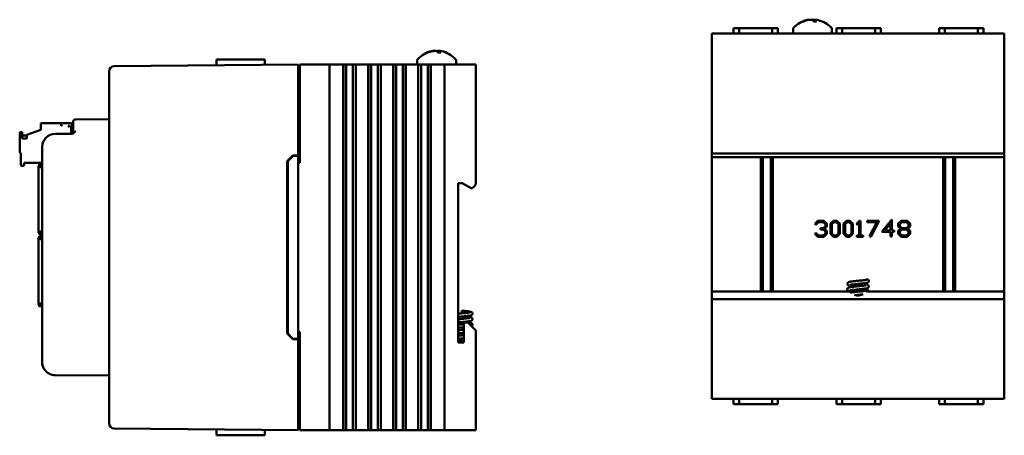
# Model space of a CAD drawing. Header units: inches. Extents: x 1.8 to 24, y 1.2 to 18.
# Tile 15 of 15: x 14.6 to 24, y 7.7 to 11.7. Entities that reach past the tile are written whole.
import ezdxf

# ---------------------------------------------------------------- set-up
doc = ezdxf.new("R2010")
doc.units = ezdxf.units.IN
doc.header["$LTSCALE"] = 0.8
doc.header["$MEASUREMENT"] = 0
doc.layers.add('Visible (ANSI)', color=7, linetype='Continuous', lineweight=50)

msp = doc.modelspace()

# ---------------------------------------------------------------- linework, layer by layer
at = {"layer": 'Visible (ANSI)'}
for p, q in [((22.0831, 11.6927), (22.0764, 11.6927)), ((22.2052, 11.6927), (22.1793, 11.6927)), ((22.1905, 11.7078), (22.1891, 11.6927)), ((21.4103, 11.6278), (21.4099, 11.5778)), ((21.4103, 11.6278), (21.4645, 11.6278)), ((21.7801, 11.6278), (21.4645, 11.6278)), ((21.7801, 11.6278), (21.8343, 11.6278)), ((21.8343, 11.6278), (21.8347, 11.5778)), ((21.9798, 11.6159), (21.9798, 11.5778)), ((22.3528, 11.6159), (22.3528, 11.5778)), ((22.3953, 11.6278), (22.3949, 11.5778)), ((22.3953, 11.6278), (22.4495, 11.6278)), ((22.7651, 11.6278), (22.4495, 11.6278)), ((22.7651, 11.6278), (22.8193, 11.6278)), ((22.8193, 11.6278), (22.8197, 11.5778)), ((23.3803, 11.6278), (23.3799, 11.5778)), ((23.3803, 11.6278), (23.4345, 11.6278)), ((23.7501, 11.6278), (23.4345, 11.6278)), ((23.7501, 11.6278), (23.8043, 11.6278)), ((23.8043, 11.6278), (23.8047, 11.5778)), ((21.2023, 11.5778), (21.2223, 11.5778)), ((21.2023, 11.5778), (21.2023, 10.4088)), ((21.2223, 11.5778), (23.9823, 11.5778)), ((23.9823, 11.5778), (24.0023, 11.5778)), ((24.0023, 10.4088), (24.0023, 11.5778)), ((18.5929, 11.4085), (18.5916, 11.3935)), ((16.4617, 11.3286), (16.4612, 11.2718)), ((16.4617, 11.3286), (16.6737, 11.3286)), ((16.8225, 11.3286), (16.6737, 11.3286)), ((16.8225, 11.3286), (16.9229, 11.3286)), ((18.3823, 11.3167), (18.3823, 11.2786)), ((18.4856, 11.3935), (18.4789, 11.3935)), ((18.6077, 11.3935), (18.5818, 11.3935)), ((18.7553, 11.3167), (18.7553, 11.2786)), ((17.2438, 11.2786), (15.4823, 11.2632)), ((17.2438, 11.2786), (17.2438, 11.2286)), ((17.2438, 10.4086), (17.2438, 11.2286)), ((17.2588, 11.2786), (17.2588, 10.3386)), ((17.2588, 11.2786), (17.2638, 11.2786)), ((17.2638, 11.2786), (17.5238, 11.2786)), ((17.5238, 11.2786), (17.5438, 11.2786)), ((17.5438, 7.7786), (17.5438, 11.2786)), ((17.6188, 11.2786), (17.5438, 11.2786)), ((17.6188, 11.2786), (17.6699, 11.2786)), ((17.6741, 11.2786), (17.6699, 11.2786)), ((17.6741, 11.2786), (17.6752, 11.2786)), ((17.6741, 11.2786), (17.6741, 7.7786)), ((17.6752, 11.2786), (17.6764, 11.2786)), ((17.6752, 11.2786), (17.6752, 7.7786)), ((17.6764, 11.2786), (17.6917, 11.2786)), ((17.6764, 11.2786), (17.6764, 7.7786)), ((17.6917, 11.2786), (17.7037, 11.2786)), ((17.7037, 11.2786), (17.7206, 11.2786)), ((17.7037, 11.2786), (17.7037, 7.7786)), ((17.7206, 11.2786), (17.7344, 11.2786)), ((17.7344, 11.2786), (17.7361, 11.2786)), ((17.7361, 11.2786), (17.7499, 11.2786)), ((17.7499, 11.2786), (17.7668, 11.2786)), ((17.7668, 11.2786), (17.7788, 11.2786)), ((17.7668, 7.7786), (17.7668, 11.2786)), ((17.7788, 11.2786), (17.7941, 11.2786)), ((17.7941, 11.2786), (17.7953, 11.2786)), ((17.7941, 11.2786), (17.7941, 7.7786)), ((17.7953, 11.2786), (17.7964, 11.2786)), ((17.7953, 11.2786), (17.7953, 7.7786)), ((17.8006, 11.2786), (17.7964, 11.2786)), ((17.7964, 11.2786), (17.7964, 7.7786)), ((17.8006, 11.2786), (17.9089, 11.2786)), ((17.9131, 11.2786), (17.9089, 11.2786)), ((17.9131, 11.2786), (17.9142, 11.2786)), ((17.9131, 11.2786), (17.9131, 7.7786)), ((17.9142, 11.2786), (17.9154, 11.2786)), ((17.9142, 11.2786), (17.9142, 7.7786)), ((17.9154, 11.2786), (17.9307, 11.2786)), ((17.9154, 11.2786), (17.9154, 7.7786)), ((17.9307, 11.2786), (17.9427, 11.2786)), ((17.9427, 11.2786), (17.9596, 11.2786)), ((17.9427, 11.2786), (17.9427, 7.7786)), ((17.9596, 11.2786), (17.9734, 11.2786)), ((17.9734, 11.2786), (17.9751, 11.2786)), ((17.9751, 11.2786), (17.9889, 11.2786)), ((17.9889, 11.2786), (18.0058, 11.2786)), ((18.0058, 7.7786), (18.0058, 11.2786)), ((18.0058, 11.2786), (18.0178, 11.2786)), ((18.0178, 11.2786), (18.0331, 11.2786)), ((18.0331, 11.2786), (18.0343, 11.2786)), ((18.0331, 11.2786), (18.0331, 7.7786)), ((18.0343, 11.2786), (18.0354, 11.2786)), ((18.0343, 11.2786), (18.0343, 7.7786)), ((18.0396, 11.2786), (18.0354, 11.2786)), ((18.0354, 11.2786), (18.0354, 7.7786)), ((18.0396, 11.2786), (18.1479, 11.2786)), ((18.1521, 11.2786), (18.1479, 11.2786)), ((18.1521, 11.2786), (18.1532, 11.2786)), ((18.1521, 11.2786), (18.1521, 7.7786)), ((18.1532, 11.2786), (18.1544, 11.2786)), ((18.1532, 11.2786), (18.1532, 7.7786)), ((18.1544, 11.2786), (18.1697, 11.2786)), ((18.1544, 11.2786), (18.1544, 7.7786)), ((18.1697, 11.2786), (18.1817, 11.2786)), ((18.1817, 11.2786), (18.1986, 11.2786)), ((18.1817, 11.2786), (18.1817, 7.7786)), ((18.1986, 11.2786), (18.2124, 11.2786)), ((18.2124, 11.2786), (18.2141, 11.2786)), ((18.2141, 11.2786), (18.2279, 11.2786)), ((18.2279, 11.2786), (18.2448, 11.2786)), ((18.2448, 7.7786), (18.2448, 11.2786)), ((18.2448, 11.2786), (18.2568, 11.2786)), ((18.2568, 11.2786), (18.2721, 11.2786)), ((18.2721, 11.2786), (18.2733, 11.2786)), ((18.2721, 11.2786), (18.2721, 7.7786)), ((18.2733, 11.2786), (18.2744, 11.2786)), ((18.2733, 11.2786), (18.2733, 7.7786)), ((18.2786, 11.2786), (18.2744, 11.2786)), ((18.2744, 11.2786), (18.2744, 7.7786)), ((18.2786, 11.2786), (18.3869, 11.2786)), ((18.3911, 11.2786), (18.3869, 11.2786)), ((18.3911, 11.2786), (18.3922, 11.2786)), ((18.3911, 11.2786), (18.3911, 7.7786)), ((18.3922, 11.2786), (18.3934, 11.2786)), ((18.3922, 11.2786), (18.3922, 7.7786)), ((18.3934, 11.2786), (18.4087, 11.2786)), ((18.3934, 11.2786), (18.3934, 7.7786)), ((18.4087, 11.2786), (18.4207, 11.2786)), ((18.4207, 11.2786), (18.4376, 11.2786)), ((18.4207, 11.2786), (18.4207, 7.7786)), ((18.4376, 11.2786), (18.4514, 11.2786)), ((18.4514, 11.2786), (18.4531, 11.2786)), ((18.4531, 11.2786), (18.4669, 11.2786)), ((18.4669, 11.2786), (18.4838, 11.2786)), ((18.4838, 7.7786), (18.4838, 11.2786)), ((18.4838, 11.2786), (18.4958, 11.2786)), ((18.4958, 11.2786), (18.5111, 11.2786)), ((18.5111, 11.2786), (18.5123, 11.2786)), ((18.5111, 11.2786), (18.5111, 7.7786)), ((18.5123, 11.2786), (18.5134, 11.2786)), ((18.5123, 11.2786), (18.5123, 7.7786)), ((18.5176, 11.2786), (18.5134, 11.2786)), ((18.5134, 11.2786), (18.5134, 7.7786)), ((18.5176, 11.2786), (18.6238, 11.2786)), ((18.6438, 11.2786), (18.6238, 11.2786)), ((18.6438, 11.2786), (18.6638, 11.2786)), ((18.6438, 11.2786), (18.6438, 7.7786)), ((18.6638, 11.2786), (18.9238, 11.2786)), ((18.9238, 11.2786), (18.9438, 11.2786)), ((18.9438, 10.1296), (18.9438, 11.2786)), ((15.4328, 11.2128), (15.4328, 11.2132)), ((15.4328, 11.2128), (15.4328, 7.8444)), ((17.2438, 11.2096), (17.2588, 11.2096)), ((15.4328, 10.7571), (15.1135, 10.7543)), ((14.6449, 10.6066), (14.7787, 10.6553)), ((14.7787, 10.7104), (14.7787, 10.6553)), ((14.7866, 10.7183), (14.9756, 10.7183)), ((14.9756, 10.6908), (14.9756, 10.7183)), ((14.9795, 10.6908), (14.9756, 10.6908)), ((14.9795, 10.7183), (15.0661, 10.7183)), ((14.9795, 10.6908), (14.9795, 10.7183)), ((15.0425, 10.6908), (15.0543, 10.6789)), ((15.0543, 10.6908), (15.0425, 10.6908)), ((15.0543, 10.6908), (15.0543, 10.6789)), ((15.07, 10.6172), (15.07, 10.6789)), ((15.07, 10.6789), (15.0888, 10.6789)), ((15.0779, 10.6789), (15.0779, 10.7065)), ((15.0888, 10.7043), (15.0888, 10.7293)), ((15.0888, 10.7043), (15.0888, 10.6414)), ((14.5779, 10.6238), (14.5779, 10.4427)), ((14.6015, 10.6317), (14.5858, 10.6317)), ((14.6015, 10.5703), (14.6015, 10.6317)), ((14.6015, 10.6002), (14.6449, 10.6002)), ((14.6449, 10.5703), (14.6015, 10.5703)), ((14.6449, 10.6066), (14.6449, 10.5703)), ((15.0705, 10.6164), (14.9167, 10.6151)), ((14.7928, 10.4901), (14.7928, 8.4296)), ((14.5858, 10.4349), (14.5897, 10.4349)), ((14.5897, 10.4349), (14.5897, 10.3167)), ((17.1388, 10.3548), (17.1917, 10.4081)), ((17.1438, 10.3527), (17.1938, 10.4032)), ((17.1917, 10.4081), (17.2438, 10.4086)), ((17.2438, 10.4036), (17.1938, 10.4032)), ((17.2438, 10.4036), (17.2438, 10.4086)), ((17.2438, 8.6536), (17.2438, 10.4036)), ((21.2023, 10.3938), (21.2023, 10.4088)), ((24.0023, 10.3938), (21.2023, 10.3938)), ((21.2023, 9.1068), (21.2023, 10.3938)), ((21.2223, 10.4288), (23.9823, 10.4288)), ((21.6728, 10.3938), (21.6728, 9.1068)), ((21.6921, 9.1068), (21.6921, 10.3938)), ((21.7685, 9.1068), (21.7685, 10.3938)), ((21.7878, 9.1068), (21.7878, 10.3938)), ((23.4168, 10.3938), (23.4168, 9.1068)), ((23.4361, 9.1068), (23.4361, 10.3938)), ((23.5125, 9.1068), (23.5125, 10.3938)), ((23.5318, 9.1068), (23.5318, 10.3938)), ((24.0023, 10.4088), (24.0023, 10.3938)), ((24.0023, 10.3938), (24.0023, 9.1068)), ((14.5976, 10.3089), (14.6134, 10.3089)), ((14.6212, 10.3167), (14.6212, 10.3364)), ((14.6212, 10.3364), (14.7928, 10.3364)), ((14.7595, 10.309), (14.7595, 9.6724)), ((14.7595, 10.309), (14.763, 10.309)), ((14.763, 10.309), (14.7686, 10.309)), ((14.7928, 10.3208), (14.7713, 10.3208)), ((14.7713, 10.3208), (14.7713, 10.3173)), ((14.7713, 10.3117), (14.7713, 10.3173)), ((14.7928, 10.2824), (14.7713, 10.3038)), ((14.7765, 10.309), (14.7928, 10.2927)), ((14.7792, 10.305), (14.7792, 10.3062)), ((14.7792, 10.305), (14.7792, 10.2959)), ((17.1388, 8.7024), (17.1388, 10.3548)), ((17.1438, 10.3527), (17.1438, 8.7045)), ((17.2438, 10.3386), (17.2588, 10.3386)), ((18.7758, 10.1446), (18.8138, 10.1446)), ((18.7758, 8.6176), (18.7758, 10.1446)), ((18.8138, 10.1446), (18.9004, 10.0946)), ((18.9004, 10.0946), (18.9088, 10.0946)), ((18.9088, 10.0946), (18.9238, 10.1096)), ((18.9438, 10.1296), (18.9238, 10.1096)), ((22.1882, 9.7548), (22.2188, 9.7834)), ((22.1979, 9.7457), (22.1882, 9.7548)), ((22.2243, 9.7708), (22.1979, 9.7457)), ((22.2188, 9.7834), (22.2742, 9.7834)), ((22.2686, 9.7708), (22.2243, 9.7708)), ((22.2414, 9.7132), (22.2686, 9.7132)), ((22.2414, 9.7004), (22.2414, 9.7132)), ((22.2895, 9.751), (22.2686, 9.7708)), ((22.2686, 9.7132), (22.2895, 9.7329)), ((22.2742, 9.7834), (22.3031, 9.7563)), ((22.3031, 9.7278), (22.2808, 9.707)), ((22.2895, 9.7329), (22.2895, 9.751)), ((22.3031, 9.7563), (22.3031, 9.7278)), ((22.3395, 9.7563), (22.3683, 9.7834)), ((22.3395, 9.6574), (22.3395, 9.7563)), ((22.3738, 9.7708), (22.3529, 9.751)), ((22.3529, 9.751), (22.3529, 9.6626)), ((22.3683, 9.7834), (22.3987, 9.7834)), ((22.3932, 9.7708), (22.3738, 9.7708)), ((22.4141, 9.751), (22.3932, 9.7708)), ((22.3987, 9.7834), (22.4276, 9.7563)), ((22.4141, 9.6626), (22.4141, 9.751)), ((22.4276, 9.7563), (22.4276, 9.6574)), ((22.4641, 9.7563), (22.4929, 9.7834)), ((22.4641, 9.6574), (22.4641, 9.7563)), ((22.4984, 9.7708), (22.4775, 9.751)), ((22.4775, 9.751), (22.4775, 9.6626)), ((22.4929, 9.7834), (22.5233, 9.7834)), ((22.5178, 9.7708), (22.4984, 9.7708)), ((22.5387, 9.751), (22.5178, 9.7708)), ((22.5233, 9.7834), (22.5521, 9.7563)), ((22.5387, 9.6626), (22.5387, 9.751)), ((22.5521, 9.7563), (22.5521, 9.6574)), ((22.5869, 9.7548), (22.6175, 9.7834)), ((22.5966, 9.7457), (22.5869, 9.7548)), ((22.6135, 9.7619), (22.5966, 9.7457)), ((22.6135, 9.6429), (22.6135, 9.7619)), ((22.6175, 9.7834), (22.6269, 9.7834)), ((22.6269, 9.7834), (22.6269, 9.6429)), ((22.6899, 9.7834), (22.8056, 9.7834)), ((22.6899, 9.7708), (22.6899, 9.7834)), ((22.7837, 9.7708), (22.6899, 9.7708)), ((22.7118, 9.6356), (22.7837, 9.7708)), ((22.8056, 9.7834), (22.7234, 9.6295)), ((22.831, 9.6772), (22.9259, 9.7961)), ((22.9124, 9.7582), (22.8579, 9.6899)), ((22.9124, 9.6899), (22.9124, 9.7582)), ((22.9259, 9.7961), (22.9259, 9.6899)), ((22.9873, 9.7563), (23.0161, 9.7834)), ((22.9873, 9.7278), (22.9873, 9.7563)), ((23.0093, 9.707), (22.9873, 9.7278)), ((23.0216, 9.7708), (23.0008, 9.751)), ((23.0008, 9.751), (23.0008, 9.7329)), ((23.0008, 9.7329), (23.0216, 9.7132)), ((23.0161, 9.7834), (23.0715, 9.7834)), ((23.0659, 9.7708), (23.0216, 9.7708)), ((23.0216, 9.7132), (23.0659, 9.7132)), ((23.0868, 9.751), (23.0659, 9.7708)), ((23.0659, 9.7132), (23.0868, 9.7329)), ((23.0715, 9.7834), (23.1004, 9.7563)), ((23.1004, 9.7278), (23.0781, 9.707)), ((23.0868, 9.7329), (23.0868, 9.751)), ((23.1004, 9.7563), (23.1004, 9.7278)), ((14.7713, 9.6724), (14.7595, 9.6724)), ((14.7595, 9.6724), (14.7595, 9.6672)), ((14.7595, 9.6148), (14.7595, 9.62)), ((14.7713, 9.6148), (14.7595, 9.6148)), ((14.7595, 8.9782), (14.7595, 9.6148)), ((14.7674, 9.6724), (14.7674, 9.6672)), ((14.7674, 9.6148), (14.7674, 9.62)), ((14.7713, 9.6724), (14.7928, 9.6938)), ((14.7713, 9.6633), (14.7765, 9.6633)), ((14.7713, 9.6554), (14.7765, 9.6554)), ((14.7713, 9.6318), (14.7765, 9.6318)), ((14.7713, 9.6239), (14.7765, 9.6239)), ((14.7928, 9.5934), (14.7713, 9.6148)), ((14.7928, 9.6835), (14.7765, 9.6672)), ((14.7765, 9.6672), (14.7765, 9.6554)), ((14.7928, 9.6554), (14.7765, 9.6554)), ((14.7765, 9.6318), (14.7928, 9.6318)), ((14.7765, 9.62), (14.7765, 9.6318)), ((14.7765, 9.62), (14.7928, 9.6037)), ((14.7792, 9.6802), (14.7792, 9.67)), ((14.7792, 9.6172), (14.7792, 9.607)), ((22.1882, 9.6589), (22.1979, 9.668)), ((22.2188, 9.6305), (22.1882, 9.6589)), ((22.1979, 9.668), (22.2243, 9.6429)), ((22.2742, 9.6305), (22.2188, 9.6305)), ((22.2243, 9.6429), (22.2686, 9.6429)), ((22.2686, 9.7004), (22.2414, 9.7004)), ((22.2895, 9.6808), (22.2686, 9.7004)), ((22.2686, 9.6429), (22.2895, 9.6626)), ((22.3031, 9.6574), (22.2742, 9.6305)), ((22.2808, 9.707), (22.3031, 9.686)), ((22.2895, 9.6626), (22.2895, 9.6808)), ((22.3031, 9.686), (22.3031, 9.6574)), ((22.3683, 9.6305), (22.3395, 9.6574)), ((22.3529, 9.6626), (22.3738, 9.6429)), ((22.3987, 9.6305), (22.3683, 9.6305)), ((22.3738, 9.6429), (22.3932, 9.6429)), ((22.3932, 9.6429), (22.4141, 9.6626)), ((22.4276, 9.6574), (22.3987, 9.6305)), ((22.4929, 9.6305), (22.4641, 9.6574)), ((22.4775, 9.6626), (22.4984, 9.6429)), ((22.5233, 9.6305), (22.4929, 9.6305)), ((22.4984, 9.6429), (22.5178, 9.6429)), ((22.5178, 9.6429), (22.5387, 9.6626)), ((22.5521, 9.6574), (22.5233, 9.6305)), ((22.5903, 9.6429), (22.6135, 9.6429)), ((22.5903, 9.6305), (22.5903, 9.6429)), ((22.6502, 9.6305), (22.5903, 9.6305)), ((22.6269, 9.6429), (22.6502, 9.6429)), ((22.6502, 9.6429), (22.6502, 9.6305)), ((22.7234, 9.6295), (22.7118, 9.6356)), ((22.9124, 9.6772), (22.831, 9.6772)), ((22.8579, 9.6899), (22.9124, 9.6899)), ((22.9124, 9.6319), (22.9124, 9.6772)), ((22.9259, 9.6319), (22.9124, 9.6319)), ((22.9259, 9.6899), (22.9492, 9.6899)), ((22.9259, 9.6772), (22.9259, 9.6319)), ((22.9492, 9.6772), (22.9259, 9.6772)), ((22.9492, 9.6899), (22.9492, 9.6772)), ((22.9873, 9.686), (23.0093, 9.707)), ((22.9873, 9.6574), (22.9873, 9.686)), ((23.0161, 9.6305), (22.9873, 9.6574)), ((23.0216, 9.7004), (23.0008, 9.6808)), ((23.0008, 9.6808), (23.0008, 9.6626)), ((23.0008, 9.6626), (23.0216, 9.6429)), ((23.0715, 9.6305), (23.0161, 9.6305)), ((23.0659, 9.7004), (23.0216, 9.7004)), ((23.0216, 9.6429), (23.0659, 9.6429)), ((23.0868, 9.6808), (23.0659, 9.7004)), ((23.0659, 9.6429), (23.0868, 9.6626)), ((23.1004, 9.6574), (23.0715, 9.6305)), ((23.0781, 9.707), (23.1004, 9.686)), ((23.0868, 9.6626), (23.0868, 9.6808)), ((23.1004, 9.686), (23.1004, 9.6574)), ((22.5248, 9.1068), (21.2023, 9.1068)), ((21.2023, 9.0508), (21.2023, 9.1068)), ((21.2023, 9.0508), (21.2023, 8.0778)), ((22.5117, 9.1068), (22.5117, 9.1118)), ((22.6224, 9.1278), (22.6926, 9.1278)), ((22.639, 9.1261), (22.6926, 9.1261)), ((24.0023, 9.1068), (22.6818, 9.1068)), ((22.6926, 9.1278), (22.6926, 9.1261)), ((22.6926, 9.1261), (22.6929, 9.1261)), ((22.6929, 9.1261), (22.6929, 9.1175)), ((24.0023, 9.1068), (24.0023, 9.0508)), ((24.0023, 8.0778), (24.0023, 9.0508)), ((14.763, 8.9782), (14.7595, 8.9782)), ((14.7686, 8.9782), (14.763, 8.9782)), ((14.7713, 8.9834), (14.7928, 9.0048)), ((14.7713, 8.9755), (14.7713, 8.9699)), ((14.7713, 8.9699), (14.7713, 8.9664)), ((14.7928, 8.9664), (14.7713, 8.9664)), ((14.7928, 8.9945), (14.7765, 8.9782)), ((14.7792, 8.9912), (14.7792, 8.9822)), ((14.7792, 8.981), (14.7792, 8.9822)), ((23.9823, 9.0308), (21.2223, 9.0308)), ((18.8098, 8.9223), (18.8098, 8.896)), ((18.8678, 8.8076), (18.8278, 8.8076)), ((18.8278, 8.8076), (18.8278, 8.6176)), ((18.9238, 8.7516), (18.8678, 8.8076)), ((17.1917, 8.649), (17.1388, 8.7024)), ((17.1938, 8.654), (17.1438, 8.7045)), ((17.2588, 8.7186), (17.2438, 8.7186)), ((17.2588, 8.7186), (17.2588, 7.7786)), ((18.9238, 8.7516), (18.9438, 8.7316)), ((18.9438, 7.7786), (18.9438, 8.7316)), ((17.2438, 8.6486), (17.1917, 8.649)), ((17.2438, 8.6536), (17.1938, 8.654)), ((17.2438, 8.6486), (17.2438, 8.6536)), ((17.2438, 7.8286), (17.2438, 8.6486)), ((18.8278, 8.6176), (18.7758, 8.6176)), ((14.9167, 8.3046), (15.4328, 8.3001)), ((21.2223, 8.0778), (21.2023, 8.0778)), ((21.2223, 8.0778), (23.9823, 8.0778)), ((21.4103, 8.0278), (21.4099, 8.0778)), ((21.4103, 8.0278), (21.4645, 8.0278)), ((21.7801, 8.0278), (21.4645, 8.0278)), ((21.7801, 8.0278), (21.8343, 8.0278)), ((21.8343, 8.0278), (21.8347, 8.0778)), ((22.3953, 8.0278), (22.3949, 8.0778)), ((22.3953, 8.0278), (22.4495, 8.0278)), ((22.7651, 8.0278), (22.4495, 8.0278)), ((22.7651, 8.0278), (22.8193, 8.0278)), ((22.8193, 8.0278), (22.8197, 8.0778)), ((23.3803, 8.0278), (23.3799, 8.0778)), ((23.3803, 8.0278), (23.4345, 8.0278)), ((23.7501, 8.0278), (23.4345, 8.0278)), ((23.7501, 8.0278), (23.8043, 8.0278)), ((23.8043, 8.0278), (23.8047, 8.0778)), ((24.0023, 8.0778), (23.9823, 8.0778)), ((15.4328, 7.844), (15.4328, 7.8444)), ((17.2438, 7.8476), (17.2588, 7.8476)), ((17.2438, 7.8286), (17.2438, 7.7786)), ((15.4823, 7.794), (17.2438, 7.7786)), ((16.4617, 7.7286), (16.4612, 7.7854)), ((16.4617, 7.7286), (16.6737, 7.7286)), ((16.8225, 7.7286), (16.6737, 7.7286)), ((16.8225, 7.7286), (16.9229, 7.7286)), ((17.2638, 7.7786), (17.2588, 7.7786)), ((17.2638, 7.7786), (17.5238, 7.7786)), ((17.5438, 7.7786), (17.5238, 7.7786)), ((17.5438, 7.7786), (17.6188, 7.7786)), ((17.6699, 7.7786), (17.6188, 7.7786)), ((17.6699, 7.7786), (17.6741, 7.7786)), ((17.6741, 7.7786), (17.6752, 7.7786)), ((17.6752, 7.7786), (17.6764, 7.7786)), ((17.6764, 7.7786), (17.6917, 7.7786)), ((17.7037, 7.7786), (17.6917, 7.7786)), ((17.7206, 7.7786), (17.7037, 7.7786)), ((17.7344, 7.7786), (17.7206, 7.7786)), ((17.7361, 7.7786), (17.7344, 7.7786)), ((17.7499, 7.7786), (17.7361, 7.7786)), ((17.7668, 7.7786), (17.7499, 7.7786)), ((17.7788, 7.7786), (17.7668, 7.7786)), ((17.7788, 7.7786), (17.7941, 7.7786)), ((17.7941, 7.7786), (17.7953, 7.7786)), ((17.7953, 7.7786), (17.7964, 7.7786)), ((17.7964, 7.7786), (17.8006, 7.7786)), ((17.9089, 7.7786), (17.8006, 7.7786)), ((17.9089, 7.7786), (17.9131, 7.7786)), ((17.9131, 7.7786), (17.9142, 7.7786)), ((17.9142, 7.7786), (17.9154, 7.7786)), ((17.9154, 7.7786), (17.9307, 7.7786)), ((17.9427, 7.7786), (17.9307, 7.7786)), ((17.9596, 7.7786), (17.9427, 7.7786)), ((17.9734, 7.7786), (17.9596, 7.7786)), ((17.9751, 7.7786), (17.9734, 7.7786)), ((17.9889, 7.7786), (17.9751, 7.7786)), ((18.0058, 7.7786), (17.9889, 7.7786)), ((18.0178, 7.7786), (18.0058, 7.7786)), ((18.0178, 7.7786), (18.0331, 7.7786)), ((18.0331, 7.7786), (18.0343, 7.7786)), ((18.0343, 7.7786), (18.0354, 7.7786)), ((18.0354, 7.7786), (18.0396, 7.7786)), ((18.1479, 7.7786), (18.0396, 7.7786)), ((18.1479, 7.7786), (18.1521, 7.7786)), ((18.1521, 7.7786), (18.1532, 7.7786)), ((18.1532, 7.7786), (18.1544, 7.7786)), ((18.1544, 7.7786), (18.1697, 7.7786)), ((18.1817, 7.7786), (18.1697, 7.7786)), ((18.1986, 7.7786), (18.1817, 7.7786)), ((18.2124, 7.7786), (18.1986, 7.7786)), ((18.2141, 7.7786), (18.2124, 7.7786)), ((18.2279, 7.7786), (18.2141, 7.7786)), ((18.2448, 7.7786), (18.2279, 7.7786)), ((18.2568, 7.7786), (18.2448, 7.7786)), ((18.2568, 7.7786), (18.2721, 7.7786)), ((18.2721, 7.7786), (18.2733, 7.7786)), ((18.2733, 7.7786), (18.2744, 7.7786)), ((18.2744, 7.7786), (18.2786, 7.7786)), ((18.3869, 7.7786), (18.2786, 7.7786)), ((18.3869, 7.7786), (18.3911, 7.7786)), ((18.3911, 7.7786), (18.3922, 7.7786)), ((18.3922, 7.7786), (18.3934, 7.7786)), ((18.3934, 7.7786), (18.4087, 7.7786)), ((18.4207, 7.7786), (18.4087, 7.7786)), ((18.4376, 7.7786), (18.4207, 7.7786)), ((18.4514, 7.7786), (18.4376, 7.7786)), ((18.4531, 7.7786), (18.4514, 7.7786)), ((18.4669, 7.7786), (18.4531, 7.7786)), ((18.4838, 7.7786), (18.4669, 7.7786)), ((18.4958, 7.7786), (18.4838, 7.7786)), ((18.4958, 7.7786), (18.5111, 7.7786)), ((18.5111, 7.7786), (18.5123, 7.7786)), ((18.5123, 7.7786), (18.5134, 7.7786)), ((18.5134, 7.7786), (18.5176, 7.7786)), ((18.6238, 7.7786), (18.5176, 7.7786)), ((18.6238, 7.7786), (18.6438, 7.7786)), ((18.6638, 7.7786), (18.6438, 7.7786)), ((18.6638, 7.7786), (18.9238, 7.7786)), ((18.9438, 7.7786), (18.9238, 7.7786))]:
    msp.add_line(p, q, dxfattribs=at)
for centre, radius, start, end in [((22.1663, 11.4684), 0.2425, 100.82657, 138.45912), ((22.1663, 11.4684), 0.2425, 41.54088, 79.17343), ((21.9998, 11.6159), 0.02, 138.45912, 180), ((22.3328, 11.6159), 0.02, 0, 41.54088), ((18.5688, 11.1691), 0.2425, 100.82657, 138.45912), ((18.5688, 11.1691), 0.2425, 41.54088, 79.17343), ((18.4023, 11.3167), 0.02, 138.45912, 180), ((18.7353, 11.3167), 0.02, 0, 41.54088), ((15.4828, 11.2132), 0.05, 90.5, 180), ((15.1138, 10.7293), 0.025, 90.5, 180), ((14.7866, 10.7104), 0.00787, 90, 180), ((15.0661, 10.7065), 0.0118, 0, 90), ((14.5858, 10.6238), 0.00787, 90, 180), ((14.9178, 10.4901), 0.125, 90.5, 180), ((15.0638, 10.6414), 0.025, 270.5, 0), ((14.5858, 10.4427), 0.00787, 180, 270), ((21.2223, 10.4088), 0.02, 90, 180), ((23.9823, 10.4088), 0.02, 0, 90), ((14.5976, 10.3167), 0.00787, 180, 270), ((14.6134, 10.3167), 0.00787, 270, 0), ((14.7713, 10.309), 0.0118, 90, 180), ((14.7713, 10.309), 0.00394, 90, 180), ((14.7713, 9.6672), 0.0118, 180, 270), ((14.7713, 9.62), 0.0118, 90, 180), ((14.7713, 9.6672), 0.00394, 180, 270), ((14.7713, 9.62), 0.00394, 90, 180), ((22.69, 9.2065), 0.015, 0, 130.96262), ((21.2223, 9.0508), 0.02, 180, 270), ((22.6023, 9.1648), 0.0968, 216.81457, 226.95183), ((22.6023, 9.1648), 0.0968, 250.49621, 299.72048), ((23.9823, 9.0508), 0.02, 270, 0), ((14.7713, 8.9782), 0.0118, 180, 270), ((14.7713, 8.9782), 0.00394, 180, 270), ((14.9178, 8.4296), 0.125, 180, 216.37208), ((15.4828, 7.844), 0.05, 180, 269.5)]:
    msp.add_arc(centre, radius, start, end, dxfattribs=at)
for centre, major_axis, ratio, start_param, end_param in [((22.1687, 11.4692), (-0.0807, 0.2284), 0.965147, 6.148166, 6.347066), ((22.1632, 11.4692), (0.0626, 0.234), 0.941411, 0.440211, 0.639111), ((22.1756, 11.4692), (-0.0218, 0.2413), 0.24677, 5.8685, 6.067399), ((22.1572, 11.4692), (0.0223, 0.2412), 0.325805, 5.920934, 6.119834), ((18.5711, 11.17), (-0.0807, 0.2284), 0.965147, 6.148166, 6.347066), ((18.5656, 11.17), (0.0626, 0.234), 0.941411, 0.440211, 0.639111), ((18.578, 11.17), (-0.0218, 0.2413), 0.24677, 5.8685, 6.067399), ((18.5597, 11.17), (0.0223, 0.2412), 0.325805, 5.920934, 6.119834)]:
    msp.add_ellipse(centre, major_axis=major_axis, ratio=ratio, start_param=start_param, end_param=end_param, dxfattribs=at)
for points, knots in [([(22.0741, 11.6922), (22.0741, 11.6922), (22.0741, 11.6922), (22.0748, 11.6925), (22.0756, 11.6927), (22.0764, 11.6927)], [0.017596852, 0.017596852, 0.017596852, 0.017596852, 0.01762601, 0.01762601, 0.023499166, 0.023499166, 0.023499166, 0.023499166]), ([(22.1416, 11.7083), (22.1411, 11.7086), (22.1401, 11.7087), (22.1371, 11.7088), (22.1346, 11.7086), (22.1283, 11.7078), (22.1246, 11.7072), (22.1201, 11.7064), (22.1193, 11.7062), (22.1184, 11.7061)], [0.03899714, 0.03899714, 0.03899714, 0.03899714, 0.06091597, 0.06091597, 0.0912553, 0.0912553, 0.12159464, 0.12159464, 0.12829742, 0.12829742, 0.12829742, 0.12829742]), ([(22.1259, 11.7061), (22.1296, 11.7068), (22.1339, 11.7075), (22.1423, 11.7084), (22.1465, 11.7087), (22.1536, 11.7088), (22.1571, 11.7086), (22.1627, 11.7078), (22.1649, 11.7072), (22.1665, 11.7064), (22.1668, 11.7062), (22.167, 11.7061)], [0, 0, 0, 0, 0.030458, 0.030458, 0.060916, 0.060916, 0.0912553, 0.0912553, 0.1215946, 0.1215946, 0.1282974, 0.1282974, 0.1282974, 0.1282974]), ([(22.191, 11.7083), (22.188, 11.7086), (22.1851, 11.7087), (22.1789, 11.7088), (22.1755, 11.7086), (22.1698, 11.7078), (22.1677, 11.7072), (22.1663, 11.7065), (22.1663, 11.7065), (22.1663, 11.7065)], [0.03899714, 0.03899714, 0.03899714, 0.03899714, 0.06091597, 0.06091597, 0.0912553, 0.0912553, 0.12159464, 0.12159464, 0.12200406, 0.12200406, 0.12200406, 0.12200406]), ([(22.1921, 11.7061), (22.1908, 11.7068), (22.1903, 11.7075), (22.1908, 11.7084), (22.192, 11.7087), (22.1955, 11.7088), (22.198, 11.7086), (22.2043, 11.7078), (22.208, 11.7072), (22.2117, 11.7065), (22.2118, 11.7065), (22.2118, 11.7065)], [0, 0, 0, 0, 0.030458, 0.030458, 0.060916, 0.060916, 0.0912553, 0.0912553, 0.1215946, 0.1215946, 0.1220041, 0.1220041, 0.1220041, 0.1220041]), ([(22.2052, 11.6927), (22.2055, 11.6927), (22.2058, 11.6925), (22.206, 11.6922), (22.206, 11.6922), (22.206, 11.6922)], [0.070224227, 0.070224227, 0.070224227, 0.070224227, 0.076097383, 0.076097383, 0.076126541, 0.076126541, 0.076126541, 0.076126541]), ([(18.5441, 11.4091), (18.5435, 11.4093), (18.5426, 11.4095), (18.5396, 11.4095), (18.537, 11.4094), (18.5308, 11.4086), (18.527, 11.408), (18.5226, 11.4072), (18.5217, 11.407), (18.5209, 11.4068)], [0.03899714, 0.03899714, 0.03899714, 0.03899714, 0.06091597, 0.06091597, 0.0912553, 0.0912553, 0.12159464, 0.12159464, 0.12829742, 0.12829742, 0.12829742, 0.12829742]), ([(18.5284, 11.4068), (18.5321, 11.4076), (18.5364, 11.4083), (18.5448, 11.4092), (18.5489, 11.4094), (18.5561, 11.4095), (18.5596, 11.4094), (18.5652, 11.4086), (18.5674, 11.408), (18.569, 11.4072), (18.5693, 11.407), (18.5695, 11.4068)], [0, 0, 0, 0, 0.030458, 0.030458, 0.060916, 0.060916, 0.0912553, 0.0912553, 0.1215946, 0.1215946, 0.1282974, 0.1282974, 0.1282974, 0.1282974]), ([(18.5934, 11.4091), (18.5904, 11.4093), (18.5876, 11.4095), (18.5814, 11.4095), (18.5779, 11.4094), (18.5723, 11.4086), (18.5702, 11.408), (18.5688, 11.4073), (18.5688, 11.4073), (18.5688, 11.4073)], [0.03899714, 0.03899714, 0.03899714, 0.03899714, 0.06091597, 0.06091597, 0.0912553, 0.0912553, 0.12159464, 0.12159464, 0.12200406, 0.12200406, 0.12200406, 0.12200406]), ([(18.5945, 11.4068), (18.5933, 11.4076), (18.5927, 11.4083), (18.5933, 11.4092), (18.5944, 11.4094), (18.5979, 11.4095), (18.6005, 11.4094), (18.6068, 11.4086), (18.6105, 11.408), (18.6142, 11.4073), (18.6142, 11.4073), (18.6143, 11.4073)], [0, 0, 0, 0, 0.030458, 0.030458, 0.060916, 0.060916, 0.0912553, 0.0912553, 0.1215946, 0.1215946, 0.1220041, 0.1220041, 0.1220041, 0.1220041]), ([(18.4765, 11.393), (18.4765, 11.393), (18.4765, 11.393), (18.4772, 11.3933), (18.4781, 11.3935), (18.4789, 11.3935)], [0.017596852, 0.017596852, 0.017596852, 0.017596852, 0.01762601, 0.01762601, 0.023499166, 0.023499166, 0.023499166, 0.023499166]), ([(18.6077, 11.3935), (18.6079, 11.3935), (18.6082, 11.3933), (18.6084, 11.393), (18.6084, 11.393), (18.6084, 11.393)], [0.070224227, 0.070224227, 0.070224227, 0.070224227, 0.076097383, 0.076097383, 0.076126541, 0.076126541, 0.076126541, 0.076126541]), ([(15.0705, 10.6164), (15.0744, 10.6164), (15.0789, 10.6172), (15.0892, 10.6211), (15.094, 10.6242), (15.1036, 10.6317), (15.1085, 10.6367), (15.1134, 10.6417), (15.1135, 10.6417), (15.1135, 10.6418)], [0, 0, 0, 0, 0.0302867, 0.0302867, 0.0656682, 0.0656682, 0.1146511, 0.1146511, 0.1151055, 0.1151055, 0.1151055, 0.1151055]), ([(14.7686, 10.309), (14.7689, 10.3081), (14.7694, 10.3072), (14.7703, 10.3055), (14.7708, 10.3047), (14.7713, 10.3038)], [-0.01526468, -0.01526468, -0.01526468, -0.01526468, -0.00763234, -0.00763234, 0, 0, 0, 0]), ([(14.7765, 10.309), (14.7756, 10.3095), (14.7748, 10.31), (14.773, 10.3109), (14.7722, 10.3114), (14.7713, 10.3117)], [-0.01526468, -0.01526468, -0.01526468, -0.01526468, -0.00763234, -0.00763234, 0, 0, 0, 0]), ([(22.5827, 9.1015), (22.5785, 9.1019), (22.5743, 9.1024), (22.5613, 9.1037), (22.5529, 9.1046), (22.5378, 9.1064), (22.5311, 9.1074), (22.5198, 9.1094), (22.5154, 9.1103), (22.5092, 9.1129), (22.5071, 9.1139), (22.5039, 9.1168), (22.5029, 9.1179), (22.501, 9.1208), (22.5003, 9.1227), (22.4995, 9.1264), (22.4994, 9.1284), (22.5, 9.132), (22.5006, 9.1338), (22.5023, 9.1369), (22.5034, 9.1382), (22.5056, 9.1404), (22.5067, 9.1412), (22.5091, 9.1426), (22.5103, 9.1432), (22.5141, 9.1447), (22.5166, 9.1454), (22.5229, 9.1468), (22.5268, 9.1475), (22.5388, 9.1493), (22.5483, 9.1505), (22.5676, 9.1525), (22.5773, 9.1535), (22.5965, 9.1554), (22.6062, 9.1563), (22.6249, 9.1581), (22.6339, 9.159), (22.6502, 9.1607), (22.6577, 9.1616), (22.6699, 9.1633), (22.6749, 9.1642), (22.6797, 9.1652), (22.6808, 9.1655), (22.6817, 9.1658), (22.6819, 9.1659), (22.6819, 9.1659)], [9.286924, 9.286924, 9.286924, 9.286924, 9.320116, 9.320116, 9.392512, 9.392512, 9.466646, 9.466646, 9.545916, 9.545916, 9.578309, 9.578309, 9.593521, 9.593521, 9.610794, 9.610794, 9.626888, 9.626888, 9.642913, 9.642913, 9.65904, 9.65904, 9.675797, 9.675797, 9.697383, 9.697383, 9.743836, 9.743836, 9.796848, 9.796848, 9.888043, 9.888043, 9.964029, 9.964029, 10.036941, 10.036941, 10.108574, 10.108574, 10.178939, 10.178939, 10.246978, 10.246978, 10.276729, 10.276729, 10.292488, 10.292488, 10.292488, 10.292488]), ([(22.5179, 9.1624), (22.5151, 9.163), (22.5126, 9.1638), (22.5082, 9.1659), (22.5062, 9.167), (22.5034, 9.1699), (22.5026, 9.1709), (22.5009, 9.1736), (22.5002, 9.1755), (22.4995, 9.1792), (22.4995, 9.1812), (22.5001, 9.1848), (22.5007, 9.1866), (22.5025, 9.1896), (22.5035, 9.1909), (22.5057, 9.193), (22.5069, 9.1938), (22.5093, 9.1952), (22.5106, 9.1958), (22.5145, 9.1973), (22.5172, 9.198), (22.5239, 9.1995), (22.5279, 9.2002), (22.5402, 9.202), (22.5496, 9.2031), (22.5687, 9.2052), (22.5784, 9.2061), (22.5976, 9.208), (22.6074, 9.2089), (22.6259, 9.2107), (22.635, 9.2116), (22.6511, 9.2133), (22.6585, 9.2142), (22.6705, 9.2159), (22.6755, 9.2168), (22.68, 9.2178), (22.681, 9.2181), (22.6818, 9.2183), (22.6819, 9.2184), (22.6819, 9.2184)], [10.9855775, 10.9855775, 10.9855775, 10.9855775, 11.0318591, 11.0318591, 11.0617515, 11.0617515, 11.0745402, 11.0745402, 11.091637, 11.091637, 11.1077299, 11.1077299, 11.123754, 11.123754, 11.1398912, 11.1398912, 11.1567343, 11.1567343, 11.1788416, 11.1788416, 11.2280759, 11.2280759, 11.2821775, 11.2821775, 11.371265, 11.371265, 11.4469871, 11.4469871, 11.5198386, 11.5198386, 11.5914273, 11.5914273, 11.6617308, 11.6617308, 11.7296264, 11.7296264, 11.7590811, 11.7590811, 11.7725428, 11.7725428, 11.7725428, 11.7725428]), ([(22.705, 9.2065), (22.705, 9.2046), (22.7047, 9.2027), (22.7034, 9.1992), (22.7024, 9.1977), (22.7004, 9.1952), (22.6992, 9.1942), (22.697, 9.1925), (22.6958, 9.1919), (22.6929, 9.1905), (22.6913, 9.1899), (22.6846, 9.188), (22.6787, 9.187), (22.6671, 9.1852), (22.6624, 9.1846), (22.6492, 9.1831), (22.6399, 9.1821), (22.6209, 9.1802), (22.6111, 9.1792), (22.5921, 9.1774), (22.5825, 9.1765), (22.565, 9.1747), (22.5567, 9.1739), (22.5425, 9.1721), (22.5363, 9.1713), (22.5294, 9.1701), (22.5275, 9.1697), (22.5247, 9.1691), (22.5237, 9.1688), (22.5228, 9.1685), (22.5226, 9.1684), (22.5226, 9.1684)], [0, 0, 0, 0, 0.0165799, 0.0165799, 0.0326002, 0.0326002, 0.0489382, 0.0489382, 0.0675643, 0.0675643, 0.0989498, 0.0989498, 0.184939, 0.184939, 0.2332345, 0.2332345, 0.3113529, 0.3113529, 0.3851475, 0.3851475, 0.4572959, 0.4572959, 0.5282708, 0.5282708, 0.5975834, 0.5975834, 0.6296968, 0.6296968, 0.6578138, 0.6578138, 0.6728352, 0.6728352, 0.6728352, 0.6728352]), ([(22.6867, 9.1719), (22.6895, 9.1713), (22.692, 9.1705), (22.6964, 9.1684), (22.6984, 9.1673), (22.7012, 9.1644), (22.7021, 9.1634), (22.7037, 9.1606), (22.7044, 9.1588), (22.7051, 9.155), (22.7051, 9.1531), (22.7045, 9.1495), (22.7038, 9.1477), (22.7021, 9.1447), (22.701, 9.1434), (22.6988, 9.1413), (22.6977, 9.1405), (22.6953, 9.1391), (22.694, 9.1385), (22.69, 9.137), (22.6873, 9.1363), (22.6806, 9.1348), (22.6765, 9.1341), (22.6642, 9.1323), (22.6548, 9.1312), (22.6357, 9.1291), (22.626, 9.1282), (22.6068, 9.1263), (22.597, 9.1254), (22.5785, 9.1236), (22.5694, 9.1227), (22.5533, 9.121), (22.5459, 9.1201), (22.5339, 9.1184), (22.529, 9.1175), (22.5246, 9.1165), (22.5235, 9.1162), (22.5228, 9.116), (22.5226, 9.1159), (22.5226, 9.1159)], [1.3659219, 1.3659219, 1.3659219, 1.3659219, 1.4128292, 1.4128292, 1.4424634, 1.4424634, 1.4550381, 1.4550381, 1.4721173, 1.4721173, 1.4882094, 1.4882094, 1.5042334, 1.5042334, 1.5203724, 1.5203724, 1.5372304, 1.5372304, 1.5594263, 1.5594263, 1.6091371, 1.6091371, 1.6634002, 1.6634002, 1.7521668, 1.7521668, 1.8278464, 1.8278464, 1.9006875, 1.9006875, 1.9722683, 1.9722683, 2.042561, 2.042561, 2.1104309, 2.1104309, 2.1398317, 2.1398317, 2.1528938, 2.1528938, 2.1528938, 2.1528938]), ([(22.5342, 9.0961), (22.5355, 9.0963), (22.5368, 9.0965), (22.5467, 9.0978), (22.557, 9.0989), (22.577, 9.101), (22.5868, 9.1019), (22.6059, 9.1038), (22.6156, 9.1047), (22.6336, 9.1065), (22.6423, 9.1074), (22.6574, 9.1091), (22.6642, 9.11), (22.6747, 9.1116), (22.6788, 9.1124), (22.6815, 9.1132), (22.6819, 9.1134), (22.6819, 9.1134)], [8.3282983, 8.3282983, 8.3282983, 8.3282983, 8.3432143, 8.3432143, 8.4338318, 8.4338318, 8.5081665, 8.5081665, 8.5806117, 8.5806117, 8.6518676, 8.6518676, 8.7216701, 8.7216701, 8.7882992, 8.7882992, 8.8124772, 8.8124772, 8.8124772, 8.8124772]), ([(22.6441, 9.0775), (22.6437, 9.0775), (22.6433, 9.0775), (22.6341, 9.0765), (22.6244, 9.0755), (22.6052, 9.0737), (22.5955, 9.0728), (22.5835, 9.0716), (22.5808, 9.0713), (22.5782, 9.0711)], [3.2332293, 3.2332293, 3.2332293, 3.2332293, 3.2365897, 3.2365897, 3.3119623, 3.3119623, 3.3847213, 3.3847213, 3.4055072, 3.4055072, 3.4055072, 3.4055072]), ([(22.6219, 9.1278), (22.6272, 9.1273), (22.6325, 9.1267), (22.6463, 9.1253), (22.6545, 9.1244), (22.6692, 9.1226), (22.6756, 9.1216), (22.6866, 9.1195), (22.6906, 9.1188), (22.6971, 9.1155), (22.699, 9.1143), (22.7016, 9.1114), (22.7023, 9.1105), (22.7034, 9.1086), (22.7038, 9.1077), (22.7041, 9.1068)], [2.6273769, 2.6273769, 2.6273769, 2.6273769, 2.6690394, 2.6690394, 2.7415879, 2.7415879, 2.8160415, 2.8160415, 2.8966902, 2.8966902, 2.9247669, 2.9247669, 2.9361793, 2.9361793, 2.9447076, 2.9447076, 2.9447076, 2.9447076]), ([(22.6219, 9.0753), (22.624, 9.0751), (22.6262, 9.0749), (22.6307, 9.0744), (22.6331, 9.0742), (22.6355, 9.0739)], [4.10736374, 4.10736374, 4.10736374, 4.10736374, 4.12420433, 4.12420433, 4.14367713, 4.14367713, 4.14367713, 4.14367713]), ([(14.7713, 8.9834), (14.7708, 8.9825), (14.7703, 8.9817), (14.7694, 8.9799), (14.7689, 8.9791), (14.7686, 8.9782)], [-0.01526468, -0.01526468, -0.01526468, -0.01526468, -0.00763234, -0.00763234, 0, 0, 0, 0]), ([(14.7713, 8.9755), (14.7722, 8.9758), (14.773, 8.9763), (14.7748, 8.9772), (14.7756, 8.9777), (14.7765, 8.9782)], [-0.01526468, -0.01526468, -0.01526468, -0.01526468, -0.00763234, -0.00763234, 0, 0, 0, 0]), ([(18.8098, 8.9223), (18.8193, 8.9214), (18.8289, 8.9205), (18.847, 8.9187), (18.8556, 8.9178), (18.8711, 8.9159), (18.8781, 8.915), (18.89, 8.913), (18.8948, 8.9121), (18.9011, 8.9099), (18.9033, 8.9091), (18.9065, 8.9067), (18.9072, 8.906), (18.9093, 8.9039), (18.9105, 8.9021), (18.9119, 8.8987), (18.9123, 8.8972), (18.9126, 8.894), (18.9125, 8.8923), (18.9117, 8.8889), (18.911, 8.8872), (18.9092, 8.8843), (18.908, 8.8831), (18.9058, 8.8811), (18.9047, 8.8803), (18.9022, 8.8789), (18.9009, 8.8784), (18.8963, 8.8767), (18.893, 8.876), (18.885, 8.8744), (18.8805, 8.8737), (18.8676, 8.872), (18.8584, 8.8709), (18.8395, 8.8689), (18.8298, 8.868), (18.8106, 8.8661), (18.8008, 8.8652), (18.7862, 8.8638), (18.7809, 8.8632), (18.7758, 8.8627)], [0, 0, 0, 0, 0.0728813, 0.0728813, 0.1450202, 0.1450202, 0.218815, 0.218815, 0.2967807, 0.2967807, 0.3346159, 0.3346159, 0.3458628, 0.3458628, 0.3655469, 0.3655469, 0.3786091, 0.3786091, 0.3930253, 0.3930253, 0.4091573, 0.4091573, 0.42532, 0.42532, 0.4424665, 0.4424665, 0.466294, 0.466294, 0.5248431, 0.5248431, 0.5807184, 0.5807184, 0.665026, 0.665026, 0.7400516, 0.7400516, 0.8127045, 0.8127045, 0.8551553, 0.8551553, 0.8551553, 0.8551553]), ([(18.7758, 8.8927), (18.7847, 8.8936), (18.7943, 8.8946), (18.8134, 8.8964), (18.823, 8.8973), (18.8411, 8.8991), (18.8498, 8.9), (18.8649, 8.9017), (18.8717, 8.9026), (18.8821, 8.9042), (18.8862, 8.9051), (18.8889, 8.9058), (18.8894, 8.906), (18.8894, 8.906)], [11.0376623, 11.0376623, 11.0376623, 11.0376623, 11.1112429, 11.1112429, 11.1836872, 11.1836872, 11.2549424, 11.2549424, 11.3247436, 11.3247436, 11.3913693, 11.3913693, 11.4155055, 11.4155055, 11.4155055, 11.4155055]), ([(18.8293, 8.8679), (18.8321, 8.8677), (18.8348, 8.8674), (18.8464, 8.8662), (18.8551, 8.8653), (18.8707, 8.8635), (18.8777, 8.8626), (18.8897, 8.8606), (18.8945, 8.8596), (18.9009, 8.8575), (18.903, 8.8567), (18.9063, 8.8543), (18.9071, 8.8536), (18.9092, 8.8515), (18.9105, 8.8497), (18.9119, 8.8462), (18.9123, 8.8447), (18.9126, 8.8417), (18.9125, 8.8401), (18.9121, 8.8382), (18.912, 8.8378), (18.9116, 8.8362), (18.9111, 8.8351), (18.9097, 8.8325), (18.9086, 8.8311), (18.9063, 8.829), (18.9052, 8.8282), (18.9028, 8.8267), (18.9015, 8.8262), (18.8976, 8.8247), (18.895, 8.824), (18.8884, 8.8225), (18.8844, 8.8218), (18.8722, 8.82), (18.8627, 8.8189), (18.8436, 8.8168), (18.8339, 8.8159), (18.8147, 8.814), (18.805, 8.8131), (18.7888, 8.8115), (18.7821, 8.8109), (18.7758, 8.8102)], [1.5300752, 1.5300752, 1.5300752, 1.5300752, 1.5514289, 1.5514289, 1.6236222, 1.6236222, 1.6973688, 1.6973688, 1.775178, 1.775178, 1.8137865, 1.8137865, 1.8255127, 1.8255127, 1.845464, 1.845464, 1.8587555, 1.8587555, 1.8719896, 1.8719896, 1.8755882, 1.8755882, 1.8864366, 1.8864366, 1.9029456, 1.9029456, 1.9197274, 1.9197274, 1.9417168, 1.9417168, 1.9902603, 1.9902603, 2.0441217, 2.0441217, 2.1336899, 2.1336899, 2.2094741, 2.2094741, 2.2823406, 2.2823406, 2.3351716, 2.3351716, 2.3351716, 2.3351716]), ([(18.7758, 8.8402), (18.7826, 8.8409), (18.7898, 8.8416), (18.8064, 8.8432), (18.8162, 8.8442), (18.8347, 8.8459), (18.8436, 8.8468), (18.8597, 8.8486), (18.867, 8.8495), (18.8787, 8.8512), (18.8835, 8.852), (18.8877, 8.853), (18.8887, 8.8533), (18.8893, 8.8535), (18.8894, 8.8535), (18.8894, 8.8535)], [9.5578131, 9.5578131, 9.5578131, 9.5578131, 9.6136525, 9.6136525, 9.6864331, 9.6864331, 9.7579681, 9.7579681, 9.8281964, 9.8281964, 9.8959125, 9.8959125, 9.9249875, 9.9249875, 9.9357369, 9.9357369, 9.9357369, 9.9357369]), ([(18.7758, 8.7877), (18.7821, 8.7884), (18.7888, 8.789), (18.805, 8.7906), (18.8148, 8.7915), (18.8253, 8.7925), (18.8266, 8.7927), (18.8278, 8.7928)], [8.0777181, 8.0777181, 8.0777181, 8.0777181, 8.1299575, 8.1299575, 8.2028121, 8.2028121, 8.2122193, 8.2122193, 8.2122193, 8.2122193]), ([(18.8293, 8.8154), (18.8345, 8.8149), (18.8396, 8.8144), (18.8533, 8.813), (18.8616, 8.8121), (18.8763, 8.8102), (18.8828, 8.8093), (18.8938, 8.8072), (18.8979, 8.8065), (18.9043, 8.8033), (18.9062, 8.8021), (18.9089, 8.7993), (18.9097, 8.7983), (18.9112, 8.7956), (18.912, 8.7937), (18.9126, 8.79), (18.9126, 8.7881), (18.9119, 8.7844), (18.9112, 8.7827), (18.9095, 8.7797), (18.9084, 8.7784), (18.9062, 8.7764), (18.905, 8.7756), (18.9032, 8.7745), (18.9024, 8.7741), (18.9016, 8.7737)], [3.010234, 3.010234, 3.010234, 3.010234, 3.0505823, 3.0505823, 3.1231067, 3.1231067, 3.1975082, 3.1975082, 3.2779191, 3.2779191, 3.3066602, 3.3066602, 3.318542, 3.318542, 3.3355627, 3.3355627, 3.3516507, 3.3516507, 3.3676747, 3.3676747, 3.383821, 3.383821, 3.400741, 3.400741, 3.4141418, 3.4141418, 3.4141418, 3.4141418]), ([(18.8769, 8.7984), (18.8807, 8.799), (18.8838, 8.7996), (18.8874, 8.8004), (18.8885, 8.8007), (18.8893, 8.801), (18.8894, 8.801), (18.8894, 8.801)], [8.36432705, 8.36432705, 8.36432705, 8.36432705, 8.41261298, 8.41261298, 8.44208337, 8.44208337, 8.45566274, 8.45566274, 8.45566274, 8.45566274]), ([(18.8278, 8.7628), (18.8261, 8.7626), (18.8245, 8.7625), (18.8134, 8.7614), (18.8037, 8.7605), (18.788, 8.759), (18.7817, 8.7583), (18.7758, 8.7577)], [3.6802175, 3.6802175, 3.6802175, 3.6802175, 3.6928824, 3.6928824, 3.7656804, 3.7656804, 3.8152615, 3.8152615, 3.8152615, 3.8152615]), ([(18.7758, 8.7352), (18.7818, 8.7359), (18.7881, 8.7365), (18.8039, 8.738), (18.8137, 8.7389), (18.8246, 8.74), (18.8262, 8.7401), (18.8278, 8.7403)], [6.5976455, 6.5976455, 6.5976455, 6.5976455, 6.6469959, 6.6469959, 6.7199111, 6.7199111, 6.7321549, 6.7321549, 6.7321549, 6.7321549]), ([(18.7902, 8.7367), (18.7853, 8.7371), (18.7805, 8.7376), (18.7759, 8.7381), (18.7758, 8.7381), (18.7758, 8.7381)], [7.45008262, 7.45008262, 7.45008262, 7.45008262, 7.48800248, 7.48800248, 7.48842922, 7.48842922, 7.48842922, 7.48842922]), ([(18.8278, 8.7103), (18.8238, 8.7099), (18.8198, 8.7095), (18.8064, 8.7082), (18.7967, 8.7073), (18.7836, 8.706), (18.7796, 8.7056), (18.7758, 8.7052)], [5.1601169, 5.1601169, 5.1601169, 5.1601169, 5.1906789, 5.1906789, 5.2631351, 5.2631351, 5.295182, 5.295182, 5.295182, 5.295182]), ([(18.7758, 8.6827), (18.7846, 8.6836), (18.7942, 8.6846), (18.8117, 8.6862), (18.8199, 8.687), (18.8278, 8.6878)], [5.1177573, 5.1177573, 5.1177573, 5.1177573, 5.1906789, 5.1906789, 5.2522232, 5.2522232, 5.2522232, 5.2522232]), ([(18.7902, 8.6842), (18.786, 8.6846), (18.7819, 8.685), (18.7772, 8.6855), (18.7765, 8.6855), (18.7758, 8.6856)], [5.97004701, 5.97004701, 5.97004701, 5.97004701, 6.00251243, 6.00251243, 6.00842449, 6.00842449, 6.00842449, 6.00842449]), ([(18.8278, 8.6578), (18.8269, 8.6577), (18.826, 8.6576), (18.8156, 8.6566), (18.8059, 8.6557), (18.7894, 8.6541), (18.7824, 8.6534), (18.7758, 8.6527)], [6.6399844, 6.6399844, 6.6399844, 6.6399844, 6.6469959, 6.6469959, 6.7199111, 6.7199111, 6.7750138, 6.7750138, 6.7750138, 6.7750138]), ([(18.7758, 8.6302), (18.7825, 8.6309), (18.7895, 8.6316), (18.8061, 8.6332), (18.8159, 8.6341), (18.826, 8.6351), (18.8269, 8.6352), (18.8278, 8.6353)], [3.637896, 3.637896, 3.637896, 3.637896, 3.6928824, 3.6928824, 3.7656804, 3.7656804, 3.7723885, 3.7723885, 3.7723885, 3.7723885]), ([(14.8171, 8.3555), (14.8221, 8.3486), (14.8282, 8.3419), (14.8441, 8.328), (14.8541, 8.3213), (14.8812, 8.3088), (14.8986, 8.3048), (14.9165, 8.3046), (14.9166, 8.3046), (14.9167, 8.3046)], [0, 0, 0, 0, 0.0646905, 0.0646905, 0.143745, 0.143745, 0.2537219, 0.2537219, 0.2542444, 0.2542444, 0.2542444, 0.2542444])]:
    msp.add_open_spline(points, degree=3, knots=knots, dxfattribs=at)
for points, weights in [([(21.4645, 11.6278), (21.4645, 11.6029), (21.4644, 11.5778)], [1.00000000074, 1.00000000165, 1.00000000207]), ([(21.7801, 11.6278), (21.7801, 11.6029), (21.7802, 11.5778)], [1.00000000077, 1.0000000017, 1.00000000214]), ([(22.4495, 11.6278), (22.4495, 11.6029), (22.4494, 11.5778)], [1.00000000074, 1.00000000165, 1.00000000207]), ([(22.7651, 11.6278), (22.7651, 11.6029), (22.7652, 11.5778)], [1.00000000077, 1.0000000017, 1.00000000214]), ([(23.4345, 11.6278), (23.4345, 11.6029), (23.4344, 11.5778)], [1.00000000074, 1.00000000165, 1.00000000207]), ([(23.7501, 11.6278), (23.7501, 11.6029), (23.7502, 11.5778)], [1.00000000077, 1.0000000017, 1.00000000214]), ([(16.9229, 11.3286), (16.9231, 11.3022), (16.9234, 11.2758)], [1.00000000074, 1.0000000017, 1.00000000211]), ([(21.4645, 8.0278), (21.4645, 8.0528), (21.4644, 8.0778)], [1.00000000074, 1.00000000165, 1.00000000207]), ([(21.7801, 8.0278), (21.7801, 8.0528), (21.7802, 8.0778)], [1.00000000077, 1.0000000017, 1.00000000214]), ([(22.4495, 8.0278), (22.4495, 8.0528), (22.4494, 8.0778)], [1.00000000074, 1.00000000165, 1.00000000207]), ([(22.7651, 8.0278), (22.7651, 8.0528), (22.7652, 8.0778)], [1.00000000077, 1.0000000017, 1.00000000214]), ([(23.4345, 8.0278), (23.4345, 8.0528), (23.4344, 8.0778)], [1.00000000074, 1.00000000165, 1.00000000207]), ([(23.7501, 8.0278), (23.7501, 8.0528), (23.7502, 8.0778)], [1.00000000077, 1.0000000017, 1.00000000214]), ([(16.9229, 7.7286), (16.9231, 7.755), (16.9234, 7.7814)], [1.00000000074, 1.0000000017, 1.00000000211])]:
    msp.add_rational_spline(points, weights, degree=2, dxfattribs=at)
for points in [[(14.763, 10.309), (14.7652, 10.3072), (14.7682, 10.3055), (14.7713, 10.3038)], [(14.7765, 10.309), (14.7748, 10.3121), (14.7731, 10.3151), (14.7713, 10.3173)], [(14.7595, 10.1121), (14.7595, 10.1112), (14.7595, 10.1103), (14.7595, 10.1094)], [(14.7595, 10.0006), (14.7595, 9.9997), (14.7595, 9.9988), (14.7595, 9.9979)], [(14.7595, 9.2893), (14.7595, 9.2884), (14.7595, 9.2874), (14.7595, 9.2866)], [(14.7595, 9.1778), (14.7595, 9.1769), (14.7595, 9.176), (14.7595, 9.1751)], [(14.7713, 8.9834), (14.7682, 8.9816), (14.7652, 8.98), (14.763, 8.9782)], [(14.7713, 8.9699), (14.7731, 8.9721), (14.7748, 8.9751), (14.7765, 8.9782)], [(18.7902, 8.8417), (18.7853, 8.8422), (18.7804, 8.8426), (18.7758, 8.8431)], [(18.7902, 8.7892), (18.7853, 8.7897), (18.7804, 8.7901), (18.7758, 8.7906)], [(18.7902, 8.6317), (18.7853, 8.6322), (18.7804, 8.6326), (18.7758, 8.6331)]]:
    msp.add_open_spline(points, degree=3, dxfattribs=at)

doc.saveas('drawing.dxf')
